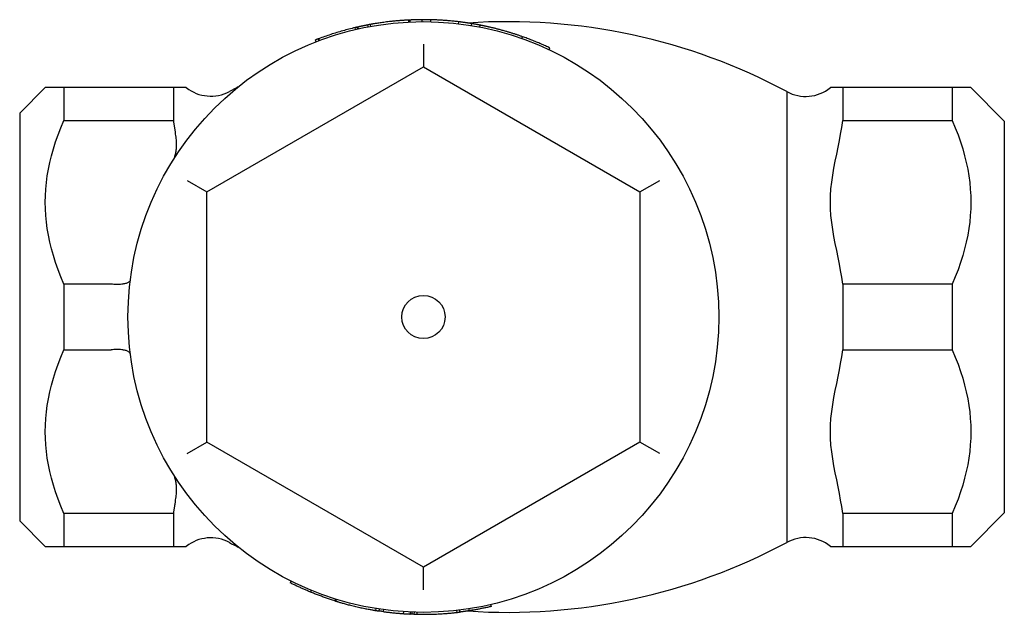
# Model space of a CAD drawing. Header units: millimetres. Extents: x 60 to 3905, y 59 to 316.
# Tile 2 of 3: x 297 to 347, y 286 to 316. Entities that reach past the tile are written whole.
import ezdxf

# ---------------------------------------------------------------- set-up
doc = ezdxf.new("R2010")
doc.units = ezdxf.units.MM
doc.layers.add('DETAIL', color=2, linetype='Continuous')

msp = doc.modelspace()

# ---------------------------------------------------------------- linework, layer by layer
at = {"layer": 'DETAIL'}
for p, q in [((316.958, 315.957), (316.953, 316.056)), ((317.031, 315.96), (317.027, 316.06)), ((317.641, 315.975), (317.641, 316.075)), ((318.075, 315.97), (318.077, 316.07)), ((314.254, 315.574), (314.231, 315.672)), ((314.362, 315.599), (314.34, 315.697)), ((314.395, 315.607), (314.373, 315.704)), ((314.889, 315.71), (314.871, 315.808)), ((315.032, 315.736), (315.014, 315.834)), ((319.48, 315.868), (319.492, 315.968)), ((320.135, 315.775), (320.151, 315.874)), ((320.57, 315.697), (320.589, 315.795)), ((312.258, 314.954), (312.222, 315.047)), ((312.383, 315.109), (312.365, 315.102)), ((312.4, 315.008), (312.365, 315.102)), ((312.419, 315.015), (312.383, 315.109)), ((322.702, 315.115), (322.736, 315.209)), ((317.697, 314.831), (317.697, 313.676)), ((324.082, 314.548), (324.125, 314.638)), ((306.697, 307.326), (317.697, 313.676)), ((317.697, 313.676), (328.697, 307.326)), ((297.197, 311.325), (298.497, 312.625)), ((299.447, 312.625), (298.497, 312.625)), ((299.447, 312.625), (299.447, 310.956)), ((305, 312.625), (299.447, 312.625)), ((305, 312.625), (305, 310.956)), ((305.659, 312.625), (305, 312.625)), ((338.995, 312.625), (338.363, 312.625)), ((338.995, 312.625), (338.995, 310.956)), ((344.547, 312.625), (338.995, 312.625)), ((344.547, 312.625), (344.547, 310.956)), ((345.497, 312.625), (344.547, 312.625)), ((347.197, 310.925), (345.497, 312.625)), ((336.149, 312.427), (336.149, 289.522)), ((297.197, 311.325), (297.197, 290.625)), ((299.447, 310.956), (305, 310.956)), ((338.995, 310.956), (344.547, 310.956)), ((347.197, 310.925), (347.197, 291.025)), ((305.697, 307.903), (306.697, 307.326)), ((328.697, 307.326), (329.697, 307.903)), ((306.697, 294.624), (306.697, 307.326)), ((328.697, 307.326), (328.697, 294.624)), ((299.447, 302.643), (299.447, 299.306)), ((301.799, 302.643), (299.447, 302.643)), ((338.995, 302.643), (338.995, 299.306)), ((344.547, 302.643), (338.995, 302.643)), ((344.547, 302.643), (344.547, 299.306)), ((299.447, 299.306), (301.799, 299.306)), ((338.995, 299.306), (344.547, 299.306)), ((305.697, 294.047), (306.697, 294.624)), ((317.697, 288.273), (306.697, 294.624)), ((328.697, 294.624), (317.697, 288.273)), ((329.697, 294.047), (328.697, 294.624)), ((347.197, 291.025), (345.497, 289.325)), ((297.197, 290.625), (298.497, 289.325)), ((299.447, 290.993), (299.447, 289.325)), ((305, 290.993), (299.447, 290.993)), ((305, 290.993), (305, 289.325)), ((338.995, 290.993), (338.995, 289.325)), ((344.547, 290.993), (338.995, 290.993)), ((344.547, 290.993), (344.547, 289.325)), ((298.497, 289.325), (299.447, 289.325)), ((299.447, 289.325), (305, 289.325)), ((305, 289.325), (305.659, 289.325)), ((338.363, 289.325), (338.995, 289.325)), ((338.995, 289.325), (344.547, 289.325)), ((344.547, 289.325), (345.497, 289.325)), ((317.697, 287.118), (317.697, 288.273)), ((310.982, 287.562), (310.938, 287.472)), ((312.006, 287.096), (311.968, 287.004)), ((313.223, 286.658), (313.194, 286.562)), ((313.264, 286.645), (313.235, 286.549)), ((315.286, 286.17), (315.269, 286.071)), ((315.454, 286.143), (315.439, 286.045)), ((315.673, 286.112), (315.66, 286.013)), ((316.682, 286.009), (316.675, 285.909)), ((319.38, 286.069), (319.391, 285.97)), ((319.523, 286.086), (319.535, 285.987)), ((320.007, 286.154), (320.023, 286.055)), ((321.111, 286.368), (321.134, 286.271)), ((317.028, 285.99), (317.023, 285.89)), ((317.108, 285.986), (317.105, 285.886)), ((317.223, 285.982), (317.219, 285.882)), ((317.364, 285.978), (317.362, 285.879))]:
    msp.add_line(p, q, dxfattribs=at)
at = {"layer": 'DETAIL', "flags": 128}
for points in [[(316.953, 316.056), (316.928, 316.055), (316.901, 316.054), (316.873, 316.052), (316.843, 316.051), (316.812, 316.049), (316.778, 316.047), (316.744, 316.045), (316.708, 316.042), (316.67, 316.04), (316.63, 316.037), (316.589, 316.034), (316.547, 316.031), (316.503, 316.028), (316.461, 316.024), (316.418, 316.02), (316.376, 316.017), (316.334, 316.013), (316.293, 316.009), (316.252, 316.005), (316.212, 316.002), (316.172, 315.997), (316.132, 315.993), (316.092, 315.989), (316.053, 315.985)], [(317.027, 316.06), (317.024, 316.06), (317.021, 316.06), (317.018, 316.059), (317.014, 316.059), (317.011, 316.059), (317.008, 316.059), (317.005, 316.059), (317.002, 316.059), (316.999, 316.059), (316.996, 316.058), (316.993, 316.058), (316.99, 316.058), (316.987, 316.058), (316.983, 316.058), (316.98, 316.058), (316.977, 316.058), (316.974, 316.057), (316.971, 316.057), (316.968, 316.057), (316.965, 316.057), (316.962, 316.057), (316.959, 316.057), (316.956, 316.057), (316.953, 316.056)], [(317.641, 316.074), (317.615, 316.073), (317.59, 316.073), (317.564, 316.073), (317.538, 316.073), (317.513, 316.072), (317.487, 316.072), (317.462, 316.072), (317.436, 316.071), (317.411, 316.071), (317.385, 316.07), (317.359, 316.07), (317.334, 316.069), (317.308, 316.068), (317.283, 316.068), (317.257, 316.067), (317.232, 316.066), (317.206, 316.065), (317.18, 316.064), (317.155, 316.064), (317.129, 316.063), (317.104, 316.062), (317.078, 316.061), (317.053, 316.059), (317.027, 316.058)], [(318.077, 316.07), (318.059, 316.07), (318.041, 316.071), (318.023, 316.071), (318.005, 316.072), (317.986, 316.072), (317.968, 316.072), (317.95, 316.073), (317.932, 316.073), (317.914, 316.073), (317.895, 316.073), (317.877, 316.074), (317.859, 316.074), (317.841, 316.074), (317.823, 316.074), (317.804, 316.074), (317.786, 316.075), (317.768, 316.075), (317.75, 316.075), (317.732, 316.075), (317.713, 316.075), (317.695, 316.075), (317.677, 316.075), (317.659, 316.075), (317.641, 316.075)], [(319.492, 315.968), (319.433, 315.975), (319.375, 315.981), (319.316, 315.988), (319.257, 315.994), (319.198, 316), (319.139, 316.006), (319.081, 316.011), (319.022, 316.017), (318.963, 316.022), (318.904, 316.026), (318.845, 316.031), (318.786, 316.035), (318.727, 316.04), (318.668, 316.044), (318.609, 316.047), (318.55, 316.051), (318.491, 316.054), (318.432, 316.057), (318.373, 316.06), (318.314, 316.062), (318.255, 316.064), (318.196, 316.067), (318.136, 316.068), (318.077, 316.07)], [(314.231, 315.672), (314.153, 315.653), (314.075, 315.634), (313.996, 315.614), (313.918, 315.594), (313.841, 315.574), (313.763, 315.553), (313.685, 315.532), (313.607, 315.51), (313.53, 315.488), (313.453, 315.466), (313.375, 315.443), (313.298, 315.42), (313.221, 315.396), (313.144, 315.372), (313.068, 315.348), (312.991, 315.323), (312.915, 315.297), (312.838, 315.272), (312.762, 315.245), (312.686, 315.219), (312.61, 315.192), (312.534, 315.165), (312.459, 315.137), (312.383, 315.109)], [(314.34, 315.697), (314.336, 315.696), (314.333, 315.695), (314.329, 315.694), (314.325, 315.693), (314.322, 315.693), (314.318, 315.692), (314.314, 315.691), (314.31, 315.69), (314.305, 315.689), (314.301, 315.688), (314.297, 315.687), (314.292, 315.686), (314.288, 315.685), (314.283, 315.684), (314.278, 315.683), (314.273, 315.681), (314.268, 315.68), (314.263, 315.679), (314.258, 315.678), (314.253, 315.677), (314.248, 315.675), (314.242, 315.674), (314.237, 315.673), (314.231, 315.672)], [(314.373, 315.704), (314.372, 315.704), (314.37, 315.704), (314.369, 315.703), (314.368, 315.703), (314.366, 315.703), (314.365, 315.702), (314.363, 315.702), (314.362, 315.702), (314.361, 315.701), (314.359, 315.701), (314.358, 315.701), (314.356, 315.701), (314.355, 315.7), (314.354, 315.7), (314.352, 315.7), (314.351, 315.699), (314.349, 315.699), (314.348, 315.699), (314.347, 315.698), (314.345, 315.698), (314.344, 315.698), (314.342, 315.697), (314.341, 315.697), (314.34, 315.697)], [(314.871, 315.806), (314.85, 315.802), (314.829, 315.798), (314.809, 315.794), (314.788, 315.79), (314.767, 315.786), (314.746, 315.782), (314.725, 315.778), (314.705, 315.773), (314.684, 315.769), (314.663, 315.765), (314.642, 315.761), (314.622, 315.756), (314.601, 315.752), (314.58, 315.748), (314.56, 315.743), (314.539, 315.739), (314.518, 315.735), (314.497, 315.73), (314.477, 315.726), (314.456, 315.721), (314.435, 315.717), (314.415, 315.712), (314.394, 315.707), (314.373, 315.703)], [(315.014, 315.834), (315.008, 315.833), (315.002, 315.832), (314.996, 315.831), (314.99, 315.83), (314.984, 315.829), (314.978, 315.828), (314.972, 315.827), (314.966, 315.826), (314.96, 315.825), (314.954, 315.823), (314.948, 315.822), (314.942, 315.821), (314.936, 315.82), (314.93, 315.819), (314.924, 315.818), (314.918, 315.817), (314.912, 315.816), (314.906, 315.815), (314.9, 315.813), (314.894, 315.812), (314.889, 315.811), (314.883, 315.81), (314.877, 315.809), (314.871, 315.808)], [(316.053, 315.985), (315.973, 315.976), (315.896, 315.967), (315.822, 315.958), (315.75, 315.949), (315.682, 315.94), (315.617, 315.931), (315.555, 315.922), (315.495, 315.913), (315.439, 315.905), (315.386, 315.897), (315.335, 315.889), (315.288, 315.881), (315.244, 315.874), (315.204, 315.868), (315.168, 315.861), (315.136, 315.856), (315.107, 315.851), (315.082, 315.847), (315.061, 315.843), (315.044, 315.84), (315.031, 315.837), (315.021, 315.836), (315.016, 315.835), (315.014, 315.834)], [(320.151, 315.874), (320.123, 315.879), (320.096, 315.883), (320.069, 315.887), (320.041, 315.892), (320.014, 315.896), (319.987, 315.9), (319.959, 315.904), (319.932, 315.909), (319.904, 315.913), (319.877, 315.917), (319.849, 315.921), (319.822, 315.925), (319.795, 315.928), (319.767, 315.932), (319.74, 315.936), (319.712, 315.94), (319.685, 315.943), (319.657, 315.947), (319.63, 315.951), (319.602, 315.954), (319.575, 315.958), (319.547, 315.961), (319.52, 315.964), (319.492, 315.968)], [(320.589, 315.795), (320.571, 315.799), (320.553, 315.802), (320.534, 315.806), (320.516, 315.809), (320.498, 315.813), (320.48, 315.816), (320.462, 315.82), (320.443, 315.823), (320.425, 315.826), (320.407, 315.83), (320.389, 315.833), (320.37, 315.836), (320.352, 315.84), (320.334, 315.843), (320.315, 315.846), (320.297, 315.849), (320.279, 315.852), (320.261, 315.856), (320.242, 315.859), (320.224, 315.862), (320.206, 315.865), (320.187, 315.868), (320.169, 315.871), (320.151, 315.874)], [(321, 315.709), (320.968, 315.716), (320.938, 315.723), (320.909, 315.729), (320.881, 315.735), (320.854, 315.741), (320.828, 315.747), (320.804, 315.752), (320.78, 315.757), (320.758, 315.761), (320.737, 315.766), (320.717, 315.77), (320.698, 315.774), (320.681, 315.777), (320.665, 315.78), (320.651, 315.783), (320.638, 315.786), (320.626, 315.788), (320.616, 315.79), (320.608, 315.792), (320.601, 315.793), (320.596, 315.794), (320.592, 315.795), (320.59, 315.795), (320.589, 315.795)], [(321.893, 315.48), (321.843, 315.494), (321.795, 315.508), (321.748, 315.521), (321.702, 315.534), (321.657, 315.546), (321.613, 315.558), (321.571, 315.569), (321.53, 315.58), (321.49, 315.591), (321.451, 315.601), (321.414, 315.61), (321.378, 315.619), (321.342, 315.628), (321.308, 315.637), (321.274, 315.645), (321.241, 315.653), (321.208, 315.661), (321.177, 315.668), (321.145, 315.676), (321.115, 315.683), (321.085, 315.69), (321.056, 315.696), (321.028, 315.703), (321, 315.709)], [(312.365, 315.102), (312.359, 315.1), (312.353, 315.097), (312.347, 315.095), (312.341, 315.093), (312.335, 315.09), (312.329, 315.088), (312.323, 315.086), (312.317, 315.084), (312.311, 315.081), (312.305, 315.079), (312.299, 315.077), (312.293, 315.075), (312.287, 315.072), (312.281, 315.07), (312.275, 315.068), (312.269, 315.065), (312.263, 315.063), (312.257, 315.061), (312.252, 315.059), (312.246, 315.056), (312.24, 315.054), (312.234, 315.052), (312.228, 315.049), (312.222, 315.047)], [(322.736, 315.209), (322.701, 315.222), (322.666, 315.234), (322.631, 315.246), (322.596, 315.258), (322.561, 315.27), (322.527, 315.282), (322.492, 315.293), (322.457, 315.305), (322.422, 315.317), (322.387, 315.328), (322.351, 315.34), (322.316, 315.351), (322.281, 315.362), (322.246, 315.373), (322.211, 315.384), (322.176, 315.395), (322.14, 315.406), (322.105, 315.417), (322.07, 315.428), (322.035, 315.438), (321.999, 315.449), (321.964, 315.459), (321.929, 315.47), (321.893, 315.48)], [(324.125, 314.638), (324.068, 314.665), (324.011, 314.691), (323.955, 314.717), (323.897, 314.743), (323.84, 314.769), (323.783, 314.794), (323.726, 314.819), (323.668, 314.844), (323.611, 314.869), (323.553, 314.893), (323.495, 314.917), (323.437, 314.941), (323.379, 314.965), (323.321, 314.988), (323.263, 315.012), (323.205, 315.034), (323.147, 315.057), (323.088, 315.08), (323.03, 315.102), (322.971, 315.124), (322.912, 315.146), (322.854, 315.167), (322.795, 315.188), (322.736, 315.209)], [(299.447, 302.643), (299.29, 303.014), (299.149, 303.378), (299.022, 303.737), (298.91, 304.09), (298.812, 304.439), (298.728, 304.783), (298.657, 305.124), (298.599, 305.463), (298.555, 305.799), (298.523, 306.133), (298.504, 306.467), (298.497, 306.8), (298.504, 307.133), (298.523, 307.466), (298.555, 307.801), (298.599, 308.137), (298.657, 308.475), (298.728, 308.816), (298.812, 309.161), (298.91, 309.51), (299.022, 309.863), (299.149, 310.221), (299.29, 310.585), (299.447, 310.956)], [(305, 310.956), (305.004, 310.93), (305.008, 310.903), (305.012, 310.877), (305.016, 310.851), (305.02, 310.824), (305.024, 310.798), (305.028, 310.772), (305.032, 310.746), (305.036, 310.72), (305.04, 310.694), (305.044, 310.668), (305.049, 310.642), (305.053, 310.616), (305.057, 310.591), (305.062, 310.565), (305.066, 310.54), (305.07, 310.515), (305.075, 310.49), (305.079, 310.465), (305.084, 310.44), (305.088, 310.415), (305.093, 310.39), (305.097, 310.366), (305.102, 310.341)], [(338.995, 302.643), (338.943, 302.995), (338.886, 303.33), (338.824, 303.662), (338.756, 304.003), (338.685, 304.352), (338.614, 304.705), (338.546, 305.061), (338.485, 305.417), (338.434, 305.771), (338.396, 306.122), (338.371, 306.465), (338.363, 306.8), (338.371, 307.134), (338.396, 307.478), (338.434, 307.828), (338.485, 308.183), (338.546, 308.539), (338.614, 308.895), (338.685, 309.248), (338.756, 309.596), (338.824, 309.938), (338.886, 310.269), (338.943, 310.605), (338.995, 310.956)], [(344.547, 310.956), (344.704, 310.585), (344.846, 310.221), (344.972, 309.863), (345.084, 309.51), (345.183, 309.161), (345.267, 308.816), (345.338, 308.475), (345.396, 308.137), (345.44, 307.801), (345.472, 307.466), (345.491, 307.133), (345.497, 306.8), (345.491, 306.467), (345.472, 306.133), (345.44, 305.799), (345.396, 305.463), (345.338, 305.124), (345.267, 304.783), (345.183, 304.439), (345.084, 304.09), (344.972, 303.737), (344.846, 303.378), (344.704, 303.014), (344.547, 302.643)], [(305.014, 308.983), (305.028, 309.007), (305.042, 309.037), (305.056, 309.071), (305.07, 309.109), (305.084, 309.151), (305.097, 309.196), (305.109, 309.244), (305.12, 309.295), (305.13, 309.347), (305.139, 309.402), (305.147, 309.459), (305.153, 309.517), (305.158, 309.577), (305.161, 309.638), (305.163, 309.7), (305.163, 309.765), (305.161, 309.831), (305.158, 309.899), (305.153, 309.968), (305.146, 310.039), (305.138, 310.112), (305.127, 310.187), (305.115, 310.263), (305.102, 310.341)], [(301.845, 302.641), (301.843, 302.641), (301.841, 302.641), (301.839, 302.641), (301.837, 302.641), (301.835, 302.642), (301.833, 302.642), (301.831, 302.642), (301.83, 302.642), (301.828, 302.642), (301.826, 302.642), (301.824, 302.642), (301.822, 302.642), (301.82, 302.643), (301.818, 302.643), (301.816, 302.643), (301.814, 302.643), (301.812, 302.643), (301.81, 302.643), (301.809, 302.643), (301.807, 302.643), (301.805, 302.643), (301.803, 302.643), (301.801, 302.643), (301.799, 302.643)], [(302.815, 302.85), (302.811, 302.83), (302.802, 302.81), (302.79, 302.791), (302.774, 302.773), (302.755, 302.755), (302.731, 302.739), (302.704, 302.723), (302.674, 302.708), (302.641, 302.694), (302.604, 302.682), (302.564, 302.67), (302.521, 302.66), (302.475, 302.651), (302.427, 302.643), (302.376, 302.637), (302.323, 302.632), (302.268, 302.628), (302.211, 302.626), (302.152, 302.625), (302.093, 302.625), (302.032, 302.627), (301.97, 302.63), (301.908, 302.635), (301.845, 302.641)], [(299.447, 290.993), (299.29, 291.364), (299.149, 291.728), (299.022, 292.087), (298.91, 292.44), (298.812, 292.789), (298.728, 293.133), (298.657, 293.474), (298.599, 293.813), (298.555, 294.149), (298.523, 294.483), (298.504, 294.817), (298.497, 295.15), (298.504, 295.483), (298.523, 295.816), (298.555, 296.151), (298.599, 296.487), (298.657, 296.825), (298.728, 297.166), (298.812, 297.511), (298.91, 297.86), (299.022, 298.213), (299.149, 298.571), (299.29, 298.935), (299.447, 299.306)], [(301.799, 299.306), (301.801, 299.306), (301.803, 299.306), (301.805, 299.307), (301.807, 299.307), (301.809, 299.307), (301.811, 299.307), (301.812, 299.307), (301.814, 299.307), (301.816, 299.307), (301.818, 299.307), (301.82, 299.307), (301.822, 299.307), (301.824, 299.307), (301.826, 299.307), (301.828, 299.307), (301.83, 299.308), (301.831, 299.308), (301.833, 299.308), (301.835, 299.308), (301.837, 299.308), (301.839, 299.308), (301.841, 299.308), (301.843, 299.309), (301.845, 299.309)], [(302.815, 299.1), (302.811, 299.12), (302.802, 299.14), (302.79, 299.159), (302.774, 299.177), (302.755, 299.194), (302.731, 299.211), (302.704, 299.227), (302.674, 299.241), (302.641, 299.255), (302.604, 299.268), (302.564, 299.279), (302.521, 299.289), (302.475, 299.298), (302.427, 299.306), (302.376, 299.313), (302.323, 299.318), (302.268, 299.321), (302.211, 299.324), (302.152, 299.325), (302.093, 299.324), (302.032, 299.322), (301.97, 299.319), (301.908, 299.315), (301.845, 299.309)], [(338.995, 290.993), (338.943, 291.345), (338.886, 291.68), (338.824, 292.012), (338.756, 292.353), (338.685, 292.702), (338.614, 293.055), (338.546, 293.411), (338.485, 293.767), (338.434, 294.121), (338.396, 294.472), (338.371, 294.815), (338.363, 295.15), (338.371, 295.484), (338.396, 295.828), (338.434, 296.178), (338.485, 296.533), (338.546, 296.889), (338.614, 297.245), (338.685, 297.598), (338.756, 297.946), (338.824, 298.288), (338.886, 298.619), (338.943, 298.955), (338.995, 299.306)], [(344.547, 299.306), (344.704, 298.935), (344.846, 298.571), (344.972, 298.213), (345.084, 297.86), (345.183, 297.511), (345.267, 297.166), (345.338, 296.825), (345.396, 296.487), (345.44, 296.151), (345.472, 295.816), (345.491, 295.483), (345.497, 295.15), (345.491, 294.817), (345.472, 294.483), (345.44, 294.149), (345.396, 293.813), (345.338, 293.474), (345.267, 293.133), (345.183, 292.789), (345.084, 292.44), (344.972, 292.087), (344.846, 291.728), (344.704, 291.364), (344.547, 290.993)], [(305.102, 291.608), (305.115, 291.686), (305.128, 291.762), (305.138, 291.837), (305.146, 291.91), (305.153, 291.981), (305.158, 292.05), (305.162, 292.118), (305.163, 292.184), (305.163, 292.248), (305.162, 292.311), (305.158, 292.372), (305.153, 292.431), (305.147, 292.489), (305.139, 292.546), (305.13, 292.601), (305.12, 292.653), (305.109, 292.704), (305.097, 292.752), (305.084, 292.797), (305.071, 292.839), (305.057, 292.877), (305.042, 292.912), (305.028, 292.942), (305.014, 292.967)], [(305.102, 291.608), (305.097, 291.584), (305.093, 291.559), (305.088, 291.535), (305.084, 291.51), (305.079, 291.485), (305.075, 291.46), (305.07, 291.435), (305.066, 291.41), (305.062, 291.384), (305.057, 291.359), (305.053, 291.333), (305.049, 291.308), (305.044, 291.282), (305.04, 291.256), (305.036, 291.23), (305.032, 291.204), (305.028, 291.178), (305.024, 291.152), (305.02, 291.125), (305.016, 291.099), (305.012, 291.073), (305.008, 291.046), (305.004, 291.02), (305, 290.993)], [(311.968, 287.004), (311.925, 287.022), (311.881, 287.04), (311.838, 287.058), (311.794, 287.076), (311.751, 287.095), (311.708, 287.114), (311.664, 287.132), (311.621, 287.151), (311.578, 287.17), (311.535, 287.19), (311.492, 287.209), (311.449, 287.228), (311.406, 287.248), (311.363, 287.268), (311.32, 287.288), (311.277, 287.308), (311.235, 287.328), (311.192, 287.348), (311.15, 287.368), (311.107, 287.389), (311.065, 287.41), (311.022, 287.43), (310.98, 287.451), (310.938, 287.472)], [(313.194, 286.562), (313.142, 286.578), (313.09, 286.595), (313.038, 286.612), (312.987, 286.628), (312.935, 286.645), (312.884, 286.663), (312.832, 286.68), (312.781, 286.698), (312.73, 286.715), (312.678, 286.733), (312.627, 286.751), (312.576, 286.77), (312.525, 286.788), (312.474, 286.807), (312.423, 286.826), (312.373, 286.845), (312.322, 286.864), (312.271, 286.883), (312.22, 286.903), (312.17, 286.923), (312.119, 286.943), (312.069, 286.963), (312.019, 286.983), (311.968, 287.004)], [(313.194, 286.562), (313.195, 286.562), (313.197, 286.561), (313.199, 286.56), (313.2, 286.56), (313.202, 286.559), (313.204, 286.559), (313.205, 286.558), (313.207, 286.558), (313.209, 286.557), (313.211, 286.557), (313.212, 286.556), (313.214, 286.556), (313.216, 286.555), (313.217, 286.555), (313.219, 286.554), (313.221, 286.554), (313.223, 286.553), (313.224, 286.553), (313.226, 286.552), (313.228, 286.551), (313.229, 286.551), (313.231, 286.55), (313.233, 286.55), (313.235, 286.549)], [(313.235, 286.549), (313.249, 286.545), (313.266, 286.54), (313.285, 286.534), (313.307, 286.527), (313.332, 286.52), (313.359, 286.511), (313.39, 286.502), (313.422, 286.493), (313.458, 286.482), (313.496, 286.471), (313.537, 286.459), (313.581, 286.447), (313.627, 286.434), (313.675, 286.42), (313.724, 286.407), (313.776, 286.393), (313.83, 286.379), (313.885, 286.364), (313.942, 286.349), (314.002, 286.334), (314.063, 286.319), (314.126, 286.303), (314.191, 286.287), (314.258, 286.272)], [(314.258, 286.272), (314.327, 286.256), (314.395, 286.24), (314.462, 286.225), (314.528, 286.211), (314.592, 286.198), (314.655, 286.184), (314.716, 286.172), (314.777, 286.16), (314.834, 286.149), (314.889, 286.138), (314.94, 286.129), (314.987, 286.12), (315.031, 286.112), (315.072, 286.105), (315.109, 286.098), (315.142, 286.093), (315.172, 286.087), (315.198, 286.083), (315.22, 286.079), (315.238, 286.076), (315.252, 286.074), (315.262, 286.073), (315.267, 286.072), (315.269, 286.071)], [(315.269, 286.071), (315.283, 286.069), (315.297, 286.067), (315.309, 286.065), (315.321, 286.063), (315.333, 286.061), (315.344, 286.059), (315.354, 286.058), (315.364, 286.056), (315.373, 286.055), (315.381, 286.053), (315.389, 286.052), (315.397, 286.051), (315.404, 286.05), (315.41, 286.049), (315.415, 286.048), (315.42, 286.047), (315.425, 286.047), (315.429, 286.046), (315.432, 286.046), (315.435, 286.045), (315.437, 286.045), (315.438, 286.045), (315.439, 286.045), (315.439, 286.045)], [(315.66, 286.013), (315.651, 286.014), (315.641, 286.015), (315.632, 286.017), (315.623, 286.018), (315.614, 286.019), (315.605, 286.02), (315.595, 286.022), (315.586, 286.023), (315.577, 286.024), (315.568, 286.026), (315.559, 286.027), (315.549, 286.028), (315.54, 286.03), (315.531, 286.031), (315.522, 286.032), (315.513, 286.034), (315.504, 286.035), (315.494, 286.036), (315.485, 286.038), (315.476, 286.039), (315.467, 286.04), (315.458, 286.042), (315.448, 286.043), (315.439, 286.045)], [(315.66, 286.013), (315.702, 286.007), (315.744, 286.002), (315.786, 285.996), (315.829, 285.991), (315.871, 285.986), (315.913, 285.981), (315.955, 285.976), (315.997, 285.971), (316.04, 285.966), (316.082, 285.961), (316.124, 285.957), (316.167, 285.953), (316.209, 285.948), (316.251, 285.944), (316.293, 285.94), (316.336, 285.936), (316.378, 285.933), (316.421, 285.929), (316.463, 285.925), (316.505, 285.922), (316.548, 285.919), (316.59, 285.915), (316.632, 285.912), (316.675, 285.909)], [(320.023, 286.055), (320.002, 286.052), (319.982, 286.049), (319.962, 286.046), (319.941, 286.042), (319.921, 286.039), (319.901, 286.036), (319.881, 286.033), (319.86, 286.03), (319.84, 286.028), (319.82, 286.025), (319.799, 286.022), (319.779, 286.019), (319.759, 286.016), (319.738, 286.013), (319.718, 286.011), (319.698, 286.008), (319.677, 286.005), (319.657, 286.002), (319.637, 286), (319.616, 285.997), (319.596, 285.995), (319.576, 285.992), (319.555, 285.99), (319.535, 285.987)], [(321.134, 286.271), (321.088, 286.26), (321.042, 286.25), (320.996, 286.239), (320.95, 286.229), (320.904, 286.219), (320.858, 286.209), (320.812, 286.199), (320.765, 286.19), (320.719, 286.18), (320.673, 286.171), (320.627, 286.162), (320.58, 286.153), (320.534, 286.144), (320.488, 286.135), (320.441, 286.126), (320.395, 286.118), (320.348, 286.109), (320.302, 286.101), (320.255, 286.093), (320.209, 286.085), (320.162, 286.077), (320.116, 286.07), (320.069, 286.062), (320.023, 286.055)], [(316.675, 285.909), (316.689, 285.908), (316.704, 285.907), (316.718, 285.907), (316.733, 285.906), (316.747, 285.905), (316.762, 285.904), (316.777, 285.903), (316.791, 285.902), (316.806, 285.901), (316.82, 285.9), (316.835, 285.899), (316.849, 285.899), (316.864, 285.898), (316.878, 285.897), (316.893, 285.896), (316.907, 285.895), (316.922, 285.895), (316.936, 285.894), (316.951, 285.893), (316.965, 285.893), (316.98, 285.892), (316.994, 285.891), (317.009, 285.89), (317.023, 285.89)], [(317.105, 285.886), (317.101, 285.887), (317.098, 285.887), (317.094, 285.887), (317.091, 285.887), (317.088, 285.887), (317.084, 285.887), (317.081, 285.887), (317.078, 285.888), (317.074, 285.888), (317.071, 285.888), (317.067, 285.888), (317.064, 285.888), (317.061, 285.888), (317.057, 285.888), (317.054, 285.888), (317.05, 285.889), (317.047, 285.889), (317.044, 285.889), (317.04, 285.889), (317.037, 285.889), (317.034, 285.889), (317.03, 285.89), (317.027, 285.89), (317.023, 285.89)], [(317.219, 285.882), (317.215, 285.882), (317.21, 285.883), (317.205, 285.883), (317.2, 285.883), (317.195, 285.883), (317.191, 285.883), (317.186, 285.883), (317.181, 285.884), (317.176, 285.884), (317.172, 285.884), (317.167, 285.884), (317.162, 285.884), (317.157, 285.884), (317.152, 285.885), (317.148, 285.885), (317.143, 285.885), (317.138, 285.885), (317.133, 285.885), (317.128, 285.885), (317.124, 285.886), (317.119, 285.886), (317.114, 285.886), (317.109, 285.886), (317.105, 285.886)], [(317.219, 285.882), (317.22, 285.882), (317.22, 285.882), (317.222, 285.882), (317.223, 285.882), (317.226, 285.882), (317.228, 285.882), (317.231, 285.882), (317.235, 285.882), (317.239, 285.882), (317.244, 285.882), (317.249, 285.881), (317.255, 285.881), (317.261, 285.881), (317.268, 285.881), (317.275, 285.881), (317.283, 285.88), (317.291, 285.88), (317.299, 285.88), (317.309, 285.88), (317.318, 285.88), (317.328, 285.879), (317.339, 285.879), (317.35, 285.879), (317.362, 285.879)], [(317.362, 285.879), (317.364, 285.878), (317.369, 285.878), (317.379, 285.878), (317.392, 285.878), (317.41, 285.878), (317.431, 285.877), (317.456, 285.877), (317.485, 285.876), (317.517, 285.876), (317.554, 285.875), (317.594, 285.875), (317.638, 285.875), (317.686, 285.875), (317.735, 285.875), (317.788, 285.875), (317.843, 285.875), (317.9, 285.876), (317.96, 285.877), (318.022, 285.878), (318.087, 285.88), (318.154, 285.882), (318.224, 285.884), (318.296, 285.887), (318.371, 285.89)], [(318.371, 285.89), (318.447, 285.893), (318.52, 285.897), (318.59, 285.901), (318.658, 285.905), (318.724, 285.91), (318.787, 285.914), (318.847, 285.919), (318.905, 285.923), (318.961, 285.928), (319.014, 285.932), (319.064, 285.937), (319.112, 285.941), (319.156, 285.945), (319.197, 285.949), (319.234, 285.953), (319.267, 285.957), (319.296, 285.96), (319.321, 285.962), (319.342, 285.965), (319.36, 285.967), (319.373, 285.968), (319.383, 285.969), (319.389, 285.97), (319.391, 285.97)], [(319.391, 285.97), (319.403, 285.971), (319.414, 285.973), (319.425, 285.974), (319.435, 285.975), (319.445, 285.976), (319.454, 285.977), (319.463, 285.978), (319.471, 285.979), (319.479, 285.98), (319.486, 285.981), (319.493, 285.982), (319.499, 285.983), (319.505, 285.983), (319.51, 285.984), (319.515, 285.985), (319.519, 285.985), (319.523, 285.986), (319.526, 285.986), (319.529, 285.986), (319.531, 285.987), (319.533, 285.987), (319.534, 285.987), (319.535, 285.987), (319.535, 285.987)]]:
    msp.add_lwpolyline(points, dxfattribs=at)
at = {"layer": 'DETAIL'}
for radius in [15, 1.1]:
    msp.add_circle((317.697, 300.975), radius, dxfattribs=at)
for centre, radius, start, end in [((321.997, 285.972), 30.002, 61.8574, 93.9017), ((306.903, 314.191), 2, 231.5456, 298.145), ((321.997, 285.972), 30.002, 117.1714, 118.1426), ((337.112, 314.142), 1.967, 240.6786, 309.5058), ((306.903, 287.759), 2, 61.855, 128.4544), ((321.997, 315.977), 30.002, 241.8574, 242.8286), ((321.997, 315.977), 30.002, 266.0983, 298.1426), ((337.112, 287.807), 1.967, 50.4942, 119.3214)]:
    msp.add_arc(centre, radius, start, end, dxfattribs=at)

doc.saveas('drawing.dxf')
